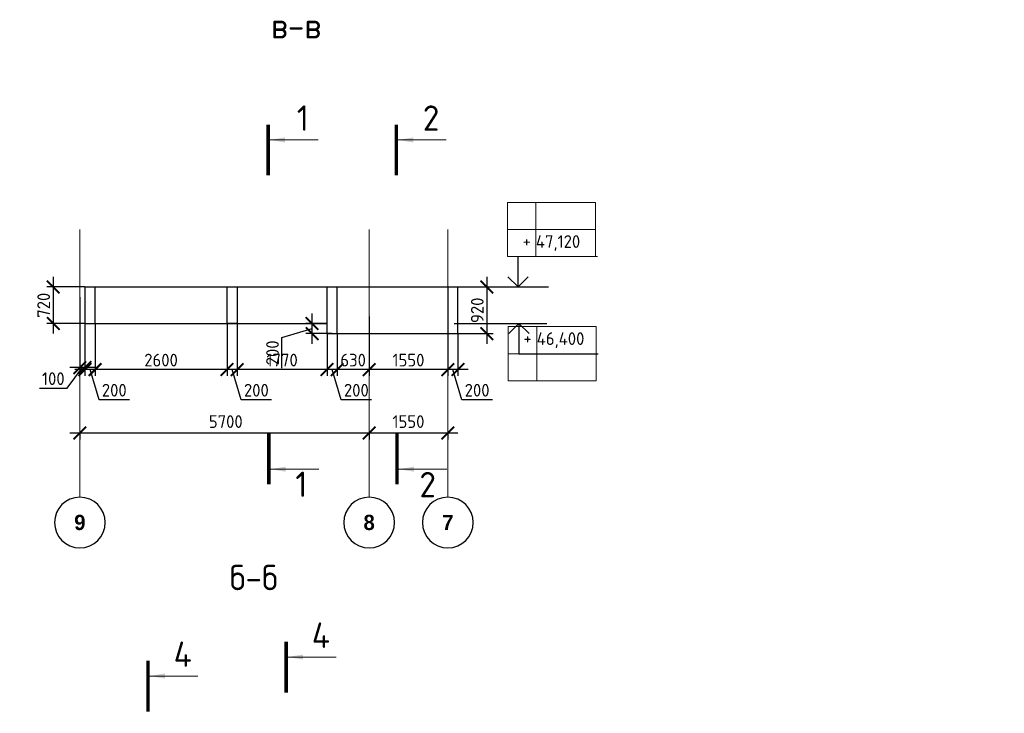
# Model space of a CAD drawing. Header units: millimetres. Extents: x 247266 to 730847, y -636031 to 10052.
# Tile 51 of 256: x 610783 to 630184, y -416555 to -402887. Entities that reach past the tile are written whole.
import ezdxf

# ---------------------------------------------------------------- set-up
doc = ezdxf.new("R2010")
doc.units = ezdxf.units.MM
for name, pattern in [('______5', [1100, 800, -100, 100, -100]), ('________', [0]), ('HIDDEN2', [4.7625, 3.175, -1.5875]), ('осевая', [50.8, 31.75, -6.35, 6.35, -6.35])]:
    doc.linetypes.add(name, pattern=pattern)
for name, color, linetype, lineweight in [('RAZMER', 7, 'Continuous', 15), ('Standard', 7, 'Continuous', 25), ('АС-Таблицы', 7, 'Continuous', 20), ('Оси', 7, '______5', 18), ('отметки', 7, 'Continuous', 18), ('Узлы', 7, 'Continuous', 0)]:
    doc.layers.add(name, color=color, linetype=linetype, lineweight=lineweight)
doc.layers.add('РАЗМЕРЫ', color=7, linetype='Continuous')
doc.styles.add('Century Gothic', font='GOTHIC.TTF')
doc.styles.add('GOST-2.304_Type-B', font='GOST_Common.ttf')
doc.styles.add('ГОСТ', font='GOST_Common.ttf')
doc.dimstyles.new('СПДС', dxfattribs={"dimscale": 100, "dimtxt": 2.5, "dimasz": 2.5, "dimexe": 1.25, "dimexo": 0, "dimtad": 1, "dimdec": 0, "dimtxsty": 'GOST-2.304_Type-B', "dimblk": 'ARCHTICK', "dimcen": 2.5, "dimdle": 2, "dimadec": 0, "dimazin": 2, "dimtfac": 0.75, "dimtdec": 0, "dimtmove": 1, "dimatfit": 3, "dimfxl": 1, "dimtolj": 1, "dimarcsym": 1})

# ---------------------------------------------------------------- blocks, each defined once
blk = doc.blocks.new('_ArchTick')
at = {"color": 0, "linetype": 'ByBlock', "const_width": 0.15}
blk.add_lwpolyline([(-0.5, -0.5), (0.5, 0.5)], dxfattribs=at)
blk = doc.blocks.new('*D1568')
at = {"color": 0, "lineweight": -2}
for p, q in [((594097, -407624), (594097, -407499)), ((595197, -407624), (595197, -407499)), ((595397, -407624), (593897, -407624))]:
    blk.add_line(p, q, dxfattribs=at)
at = {"layer": 'DEFPOINTS', "color": 0, "ltscale": 100}
for p in [(594097, -407624), (594097, -407624), (595197, -407624)]:
    blk.add_point(p, dxfattribs=at)
at = {"color": 0, "lineweight": -2, "ltscale": 100, "xscale": 250, "yscale": 250, "zscale": 250, "rotation": 180}
blk.add_blockref('_ArchTick', (594097, -407624), dxfattribs=at)
at = {"color": 0, "lineweight": -2, "ltscale": 100, "xscale": 250, "yscale": 250, "zscale": 250}
blk.add_blockref('_ArchTick', (595197, -407624), dxfattribs=at)
at = {"color": 0, "lineweight": 0, "ltscale": 100, "insert": (594647, -407399), "char_height": 250, "width": 83333.33, "attachment_point": 5, "style": 'GOST-2.304_Type-B'}
blk.add_mtext('\\A1;1100', dxfattribs=at)
blk = doc.blocks.new('*D1569')
at = {"color": 0, "lineweight": -2}
for p, q in [((591097, -407624), (591097, -407499)), ((594097, -407624), (594097, -407499)), ((594297, -407624), (590897, -407624))]:
    blk.add_line(p, q, dxfattribs=at)
at = {"layer": 'DEFPOINTS', "color": 0, "ltscale": 100}
for p in [(591097, -407624), (591097, -407624), (594097, -407624)]:
    blk.add_point(p, dxfattribs=at)
at = {"color": 0, "lineweight": -2, "ltscale": 100, "xscale": 250, "yscale": 250, "zscale": 250, "rotation": 180}
blk.add_blockref('_ArchTick', (591097, -407624), dxfattribs=at)
at = {"color": 0, "lineweight": -2, "ltscale": 100, "xscale": 250, "yscale": 250, "zscale": 250}
blk.add_blockref('_ArchTick', (594097, -407624), dxfattribs=at)
at = {"color": 0, "lineweight": 0, "ltscale": 100, "insert": (592622, -407399), "char_height": 250, "width": 83333.33, "attachment_point": 5, "style": 'GOST-2.304_Type-B'}
blk.add_mtext('\\A1;3000', dxfattribs=at)
blk = doc.blocks.new('*D1570')
at = {"color": 0, "lineweight": -2}
for p, q in [((587997, -408048), (587997, -407499)), ((591097, -407624), (591097, -407499)), ((591297, -407624), (587797, -407624))]:
    blk.add_line(p, q, dxfattribs=at)
at = {"layer": 'DEFPOINTS', "color": 0, "ltscale": 100}
for p in [(587997, -407624), (591097, -407624), (587997, -408048)]:
    blk.add_point(p, dxfattribs=at)
at = {"color": 0, "lineweight": -2, "ltscale": 100, "xscale": 250, "yscale": 250, "zscale": 250, "rotation": 180}
blk.add_blockref('_ArchTick', (587997, -407624), dxfattribs=at)
at = {"color": 0, "lineweight": -2, "ltscale": 100, "xscale": 250, "yscale": 250, "zscale": 250}
blk.add_blockref('_ArchTick', (591097, -407624), dxfattribs=at)
at = {"color": 0, "lineweight": 0, "ltscale": 100, "insert": (589547, -407399), "char_height": 250, "width": 83333.33, "attachment_point": 5, "style": 'GOST-2.304_Type-B'}
blk.add_mtext('\\A1;3100', dxfattribs=at)
blk = doc.blocks.new('*D1571')
at = {"color": 0, "lineweight": -2}
for p, q in [((606853, -407829), (606853, -407704)), ((607953, -407829), (607953, -407704)), ((608153, -407829), (606653, -407829))]:
    blk.add_line(p, q, dxfattribs=at)
at = {"layer": 'DEFPOINTS', "color": 0, "ltscale": 100}
for p in [(606853, -407829), (606853, -407829), (607953, -407829)]:
    blk.add_point(p, dxfattribs=at)
at = {"color": 0, "lineweight": -2, "ltscale": 100, "xscale": 250, "yscale": 250, "zscale": 250, "rotation": 180}
blk.add_blockref('_ArchTick', (606853, -407829), dxfattribs=at)
at = {"color": 0, "lineweight": -2, "ltscale": 100, "xscale": 250, "yscale": 250, "zscale": 250}
blk.add_blockref('_ArchTick', (607953, -407829), dxfattribs=at)
at = {"color": 0, "lineweight": 0, "ltscale": 100, "insert": (607403, -407604), "char_height": 250, "width": 83333.33, "attachment_point": 5, "style": 'GOST-2.304_Type-B'}
blk.add_mtext('\\A1;1100', dxfattribs=at)
blk = doc.blocks.new('*D1572')
at = {"color": 0, "lineweight": -2}
for p, q in [((603853, -407829), (603853, -407704)), ((606853, -407829), (606853, -407704)), ((607053, -407829), (603653, -407829))]:
    blk.add_line(p, q, dxfattribs=at)
at = {"layer": 'DEFPOINTS', "color": 0, "ltscale": 100}
for p in [(603853, -407829), (603853, -407829), (606853, -407829)]:
    blk.add_point(p, dxfattribs=at)
at = {"color": 0, "lineweight": -2, "ltscale": 100, "xscale": 250, "yscale": 250, "zscale": 250, "rotation": 180}
blk.add_blockref('_ArchTick', (603853, -407829), dxfattribs=at)
at = {"color": 0, "lineweight": -2, "ltscale": 100, "xscale": 250, "yscale": 250, "zscale": 250}
blk.add_blockref('_ArchTick', (606853, -407829), dxfattribs=at)
at = {"color": 0, "lineweight": 0, "ltscale": 100, "insert": (605378, -407604), "char_height": 250, "width": 83333.33, "attachment_point": 5, "style": 'GOST-2.304_Type-B'}
blk.add_mtext('\\A1;3000', dxfattribs=at)
blk = doc.blocks.new('*D1573')
at = {"color": 0, "lineweight": -2}
for p, q in [((600753, -408252), (600753, -407704)), ((603853, -407829), (603853, -407704)), ((604053, -407829), (600553, -407829))]:
    blk.add_line(p, q, dxfattribs=at)
at = {"layer": 'DEFPOINTS', "color": 0, "ltscale": 100}
for p in [(600753, -407829), (603853, -407829), (600753, -408252)]:
    blk.add_point(p, dxfattribs=at)
at = {"color": 0, "lineweight": -2, "ltscale": 100, "xscale": 250, "yscale": 250, "zscale": 250, "rotation": 180}
blk.add_blockref('_ArchTick', (600753, -407829), dxfattribs=at)
at = {"color": 0, "lineweight": -2, "ltscale": 100, "xscale": 250, "yscale": 250, "zscale": 250}
blk.add_blockref('_ArchTick', (603853, -407829), dxfattribs=at)
at = {"color": 0, "lineweight": 0, "ltscale": 100, "insert": (602303, -407604), "char_height": 250, "width": 83333.33, "attachment_point": 5, "style": 'GOST-2.304_Type-B'}
blk.add_mtext('\\A1;3100', dxfattribs=at)
blk = doc.blocks.new('NSY101')
at = {"color": 0, "linetype": 'ByBlock', "lineweight": -2}
blk.add_circle((0, 0), 50, dxfattribs=at)
blk = doc.blocks.new('*D1585')
at = {"color": 0, "lineweight": -2}
for p, q in [((619418, -411032), (617468, -411032)), ((617668, -411032), (617668, -411157)), ((619218, -411032), (619218, -411157))]:
    blk.add_line(p, q, dxfattribs=at)
at = {"layer": 'DEFPOINTS', "color": 0, "ltscale": 100}
for p in [(617668, -411032), (617668, -411032), (619218, -411032)]:
    blk.add_point(p, dxfattribs=at)
at = {"color": 0, "lineweight": -2, "ltscale": 100, "xscale": 250, "yscale": 250, "zscale": 250, "rotation": 180}
blk.add_blockref('_ArchTick', (617668, -411032), dxfattribs=at)
at = {"color": 0, "lineweight": -2, "ltscale": 100, "xscale": 250, "yscale": 250, "zscale": 250}
blk.add_blockref('_ArchTick', (619218, -411032), dxfattribs=at)
at = {"color": 0, "lineweight": 0, "ltscale": 100, "insert": (618443, -410807), "char_height": 250, "width": 83333.33, "attachment_point": 5, "style": 'GOST-2.304_Type-B'}
blk.add_mtext('\\A1;1550', dxfattribs=at)
blk = doc.blocks.new('*D1586')
at = {"color": 0, "lineweight": -2}
for p, q in [((617868, -411032), (611768, -411032)), ((611968, -411032), (611968, -411157)), ((617668, -411032), (617668, -411157))]:
    blk.add_line(p, q, dxfattribs=at)
at = {"layer": 'DEFPOINTS', "color": 0, "ltscale": 100}
for p in [(611968, -411032), (611968, -411032), (617668, -411032)]:
    blk.add_point(p, dxfattribs=at)
at = {"color": 0, "lineweight": -2, "ltscale": 100, "xscale": 250, "yscale": 250, "zscale": 250, "rotation": 180}
blk.add_blockref('_ArchTick', (611968, -411032), dxfattribs=at)
at = {"color": 0, "lineweight": -2, "ltscale": 100, "xscale": 250, "yscale": 250, "zscale": 250}
blk.add_blockref('_ArchTick', (617668, -411032), dxfattribs=at)
at = {"color": 0, "lineweight": 0, "ltscale": 100, "insert": (614843, -410807), "char_height": 250, "width": 83333.33, "attachment_point": 5, "style": 'GOST-2.304_Type-B'}
blk.add_mtext('\\A1;5700', dxfattribs=at)
blk = doc.blocks.new('*T1620')
at = {"layer": 'DEFPOINTS', "color": 8, "linetype": 'ByBlock', "lineweight": 0}
for p, q in [((0, 1067), (1734, 1067)), ((0, 0), (0, 1067)), ((561, 0), (561, 1067)), ((1734, 0), (1734, 1067)), ((0, 533), (1734, 533)), ((0, 0), (1734, 0))]:
    blk.add_line(p, q, dxfattribs=at)
at = {"layer": 'АС-Таблицы', "color": 0, "char_height": 250, "style": 'ГОСТ'}
for s, insert, width, attachment_point in [('+', (461, 967), 361.22, 3), ('46,400', (561, 800), 1173.09, 4)]:
    blk.add_mtext(s, dxfattribs=dict(at, insert=insert, width=width, attachment_point=attachment_point))
blk = doc.blocks.new('*T1621')
at = {"layer": 'DEFPOINTS', "color": 8, "linetype": 'ByBlock', "lineweight": 0}
for p, q in [((0, 0), (1734, 0)), ((0, 0), (0, -1067)), ((561, 0), (561, -1067)), ((1734, 0), (1734, -1067)), ((0, -533), (1734, -533)), ((0, -1067), (1734, -1067))]:
    blk.add_line(p, q, dxfattribs=at)
at = {"layer": 'АС-Таблицы', "color": 0, "char_height": 250, "style": 'ГОСТ'}
for s, insert, width, attachment_point in [('+', (461, -633), 361.22, 3), ('47,120', (561, -800), 1173.09, 4)]:
    blk.add_mtext(s, dxfattribs=dict(at, insert=insert, width=width, attachment_point=attachment_point))
blk = doc.blocks.new('*D1622')
at = {"layer": 'DEFPOINTS', "color": 0, "ltscale": 100}
for p in [(619218, -409074), (619418, -409074), (619218, -409782)]:
    blk.add_point(p, dxfattribs=at)
at = {"layer": 'РАЗМЕРЫ', "color": 0, "lineweight": -2}
for p, q in [((619218, -409074), (619218, -409907)), ((619418, -409074), (619418, -409907)), ((619618, -409782), (619018, -409782)), ((619496, -410376), (619318, -409782)), ((620097, -410376), (619496, -410376))]:
    blk.add_line(p, q, dxfattribs=at)
at = {"layer": 'РАЗМЕРЫ', "color": 0, "lineweight": -2, "ltscale": 100, "xscale": 250, "yscale": 250, "zscale": 250, "rotation": 180}
blk.add_blockref('_ArchTick', (619218, -409782), dxfattribs=at)
at = {"layer": 'РАЗМЕРЫ', "color": 0, "lineweight": -2, "ltscale": 100, "xscale": 250, "yscale": 250, "zscale": 250}
blk.add_blockref('_ArchTick', (619418, -409782), dxfattribs=at)
at = {"layer": 'РАЗМЕРЫ', "color": 0, "lineweight": 0, "ltscale": 100, "insert": (619796, -410189), "char_height": 250, "attachment_point": 5, "style": 'GOST-2.304_Type-B'}
blk.add_mtext('\\A1;200', dxfattribs=at)
blk = doc.blocks.new('*D1623')
at = {"layer": 'DEFPOINTS', "color": 0, "ltscale": 100}
for p in [(617668, -408733), (619218, -409074), (617668, -409782)]:
    blk.add_point(p, dxfattribs=at)
at = {"layer": 'РАЗМЕРЫ', "color": 0, "lineweight": -2}
for p, q in [((617668, -408733), (617668, -409907)), ((619218, -409074), (619218, -409907)), ((619418, -409782), (617468, -409782))]:
    blk.add_line(p, q, dxfattribs=at)
at = {"layer": 'РАЗМЕРЫ', "color": 0, "lineweight": -2, "ltscale": 100, "xscale": 250, "yscale": 250, "zscale": 250, "rotation": 180}
blk.add_blockref('_ArchTick', (617668, -409782), dxfattribs=at)
at = {"layer": 'РАЗМЕРЫ', "color": 0, "lineweight": -2, "ltscale": 100, "xscale": 250, "yscale": 250, "zscale": 250}
blk.add_blockref('_ArchTick', (619218, -409782), dxfattribs=at)
at = {"layer": 'РАЗМЕРЫ', "color": 0, "lineweight": 0, "ltscale": 100, "insert": (618443, -409595), "char_height": 250, "attachment_point": 5, "style": 'GOST-2.304_Type-B'}
blk.add_mtext('\\A1;1550', dxfattribs=at)
blk = doc.blocks.new('*D1624')
at = {"layer": 'DEFPOINTS', "color": 0, "ltscale": 100}
for p in [(617668, -408733), (617038, -409074), (617038, -409782)]:
    blk.add_point(p, dxfattribs=at)
at = {"layer": 'РАЗМЕРЫ', "color": 0, "lineweight": -2}
for p, q in [((617668, -408733), (617668, -409907)), ((617038, -409074), (617038, -409907)), ((617868, -409782), (616838, -409782))]:
    blk.add_line(p, q, dxfattribs=at)
at = {"layer": 'РАЗМЕРЫ', "color": 0, "lineweight": -2, "ltscale": 100, "xscale": 250, "yscale": 250, "zscale": 250, "rotation": 180}
blk.add_blockref('_ArchTick', (617038, -409782), dxfattribs=at)
at = {"layer": 'РАЗМЕРЫ', "color": 0, "lineweight": -2, "ltscale": 100, "xscale": 250, "yscale": 250, "zscale": 250}
blk.add_blockref('_ArchTick', (617668, -409782), dxfattribs=at)
at = {"layer": 'РАЗМЕРЫ', "color": 0, "lineweight": 0, "ltscale": 100, "insert": (617353, -409595), "char_height": 250, "attachment_point": 5, "style": 'GOST-2.304_Type-B'}
blk.add_mtext('\\A1;630', dxfattribs=at)
blk = doc.blocks.new('*D1625')
at = {"layer": 'DEFPOINTS', "color": 0, "ltscale": 100}
for p in [(616838, -409074), (617038, -409074), (616838, -409782)]:
    blk.add_point(p, dxfattribs=at)
at = {"layer": 'РАЗМЕРЫ', "color": 0, "lineweight": -2}
for p, q in [((616838, -409074), (616838, -409907)), ((617038, -409074), (617038, -409907)), ((617238, -409782), (616638, -409782)), ((617116, -410376), (616938, -409782)), ((617717, -410376), (617116, -410376))]:
    blk.add_line(p, q, dxfattribs=at)
at = {"layer": 'РАЗМЕРЫ', "color": 0, "lineweight": -2, "ltscale": 100, "xscale": 250, "yscale": 250, "zscale": 250, "rotation": 180}
blk.add_blockref('_ArchTick', (616838, -409782), dxfattribs=at)
at = {"layer": 'РАЗМЕРЫ', "color": 0, "lineweight": -2, "ltscale": 100, "xscale": 250, "yscale": 250, "zscale": 250}
blk.add_blockref('_ArchTick', (617038, -409782), dxfattribs=at)
at = {"layer": 'РАЗМЕРЫ', "color": 0, "lineweight": 0, "ltscale": 100, "insert": (617416, -410189), "char_height": 250, "attachment_point": 5, "style": 'GOST-2.304_Type-B'}
blk.add_mtext('\\A1;200', dxfattribs=at)
blk = doc.blocks.new('*D1626')
at = {"layer": 'DEFPOINTS', "color": 0, "ltscale": 100}
for p in [(615068, -408874), (616838, -409074), (615068, -409782)]:
    blk.add_point(p, dxfattribs=at)
at = {"layer": 'РАЗМЕРЫ', "color": 0, "lineweight": -2}
for p, q in [((615068, -408874), (615068, -409907)), ((616838, -409074), (616838, -409907)), ((617038, -409782), (614868, -409782))]:
    blk.add_line(p, q, dxfattribs=at)
at = {"layer": 'РАЗМЕРЫ', "color": 0, "lineweight": -2, "ltscale": 100, "xscale": 250, "yscale": 250, "zscale": 250, "rotation": 180}
blk.add_blockref('_ArchTick', (615068, -409782), dxfattribs=at)
at = {"layer": 'РАЗМЕРЫ', "color": 0, "lineweight": -2, "ltscale": 100, "xscale": 250, "yscale": 250, "zscale": 250}
blk.add_blockref('_ArchTick', (616838, -409782), dxfattribs=at)
at = {"layer": 'РАЗМЕРЫ', "color": 0, "lineweight": 0, "ltscale": 100, "insert": (615953, -409594), "char_height": 250, "attachment_point": 5, "style": 'GOST-2.304_Type-B'}
blk.add_mtext('\\A1;1770', dxfattribs=at)
blk = doc.blocks.new('*D1627')
at = {"layer": 'DEFPOINTS', "color": 0, "ltscale": 100}
for p in [(614868, -408874), (615068, -408874), (614868, -409782)]:
    blk.add_point(p, dxfattribs=at)
at = {"layer": 'РАЗМЕРЫ', "color": 0, "lineweight": -2}
for p, q in [((614868, -408874), (614868, -409907)), ((615068, -408874), (615068, -409907)), ((615268, -409782), (614668, -409782)), ((615146, -410376), (614968, -409782)), ((615747, -410376), (615146, -410376))]:
    blk.add_line(p, q, dxfattribs=at)
at = {"layer": 'РАЗМЕРЫ', "color": 0, "lineweight": -2, "ltscale": 100, "xscale": 250, "yscale": 250, "zscale": 250, "rotation": 180}
blk.add_blockref('_ArchTick', (614868, -409782), dxfattribs=at)
at = {"layer": 'РАЗМЕРЫ', "color": 0, "lineweight": -2, "ltscale": 100, "xscale": 250, "yscale": 250, "zscale": 250}
blk.add_blockref('_ArchTick', (615068, -409782), dxfattribs=at)
at = {"layer": 'РАЗМЕРЫ', "color": 0, "lineweight": 0, "ltscale": 100, "insert": (615446, -410189), "char_height": 250, "attachment_point": 5, "style": 'GOST-2.304_Type-B'}
blk.add_mtext('\\A1;200', dxfattribs=at)
blk = doc.blocks.new('*D1628')
at = {"layer": 'DEFPOINTS', "color": 0, "ltscale": 100}
for p in [(612268, -408874), (614868, -408874), (612268, -409782)]:
    blk.add_point(p, dxfattribs=at)
at = {"layer": 'РАЗМЕРЫ', "color": 0, "lineweight": -2}
for p, q in [((612268, -408874), (612268, -409907)), ((614868, -408874), (614868, -409907)), ((615068, -409782), (612068, -409782))]:
    blk.add_line(p, q, dxfattribs=at)
at = {"layer": 'РАЗМЕРЫ', "color": 0, "lineweight": -2, "ltscale": 100, "xscale": 250, "yscale": 250, "zscale": 250, "rotation": 180}
blk.add_blockref('_ArchTick', (612268, -409782), dxfattribs=at)
at = {"layer": 'РАЗМЕРЫ', "color": 0, "lineweight": -2, "ltscale": 100, "xscale": 250, "yscale": 250, "zscale": 250}
blk.add_blockref('_ArchTick', (614868, -409782), dxfattribs=at)
at = {"layer": 'РАЗМЕРЫ', "color": 0, "lineweight": 0, "ltscale": 100, "insert": (613568, -409595), "char_height": 250, "attachment_point": 5, "style": 'GOST-2.304_Type-B'}
blk.add_mtext('\\A1;2600', dxfattribs=at)
blk = doc.blocks.new('*D1629')
at = {"layer": 'DEFPOINTS', "color": 0, "ltscale": 100}
for p in [(612068, -408874), (612268, -408874), (612068, -409782)]:
    blk.add_point(p, dxfattribs=at)
at = {"layer": 'РАЗМЕРЫ', "color": 0, "lineweight": -2}
for p, q in [((612068, -408874), (612068, -409907)), ((612268, -408874), (612268, -409907)), ((612468, -409782), (611868, -409782)), ((612346, -410376), (612168, -409782)), ((612947, -410376), (612346, -410376))]:
    blk.add_line(p, q, dxfattribs=at)
at = {"layer": 'РАЗМЕРЫ', "color": 0, "lineweight": -2, "ltscale": 100, "xscale": 250, "yscale": 250, "zscale": 250, "rotation": 180}
blk.add_blockref('_ArchTick', (612068, -409782), dxfattribs=at)
at = {"layer": 'РАЗМЕРЫ', "color": 0, "lineweight": -2, "ltscale": 100, "xscale": 250, "yscale": 250, "zscale": 250}
blk.add_blockref('_ArchTick', (612268, -409782), dxfattribs=at)
at = {"layer": 'РАЗМЕРЫ', "color": 0, "lineweight": 0, "ltscale": 100, "insert": (612646, -410189), "char_height": 250, "attachment_point": 5, "style": 'GOST-2.304_Type-B'}
blk.add_mtext('\\A1;200', dxfattribs=at)
blk = doc.blocks.new('*D1630')
at = {"layer": 'DEFPOINTS', "color": 0, "ltscale": 100}
for p in [(611968, -408354), (612068, -408874), (611968, -409742)]:
    blk.add_point(p, dxfattribs=at)
at = {"layer": 'РАЗМЕРЫ', "color": 0, "lineweight": -2}
for p, q in [((611968, -408354), (611968, -409867)), ((612068, -408874), (612068, -409867)), ((611721, -410148), (612018, -409742)), ((612268, -409742), (611768, -409742)), ((611170, -410148), (611721, -410148))]:
    blk.add_line(p, q, dxfattribs=at)
at = {"layer": 'РАЗМЕРЫ', "color": 0, "lineweight": -2, "ltscale": 100, "xscale": 250, "yscale": 250, "zscale": 250}
blk.add_blockref('_ArchTick', (611968, -409742), dxfattribs=at)
at = {"layer": 'РАЗМЕРЫ', "color": 0, "lineweight": -2, "ltscale": 100, "xscale": 250, "yscale": 250, "zscale": 250, "rotation": 180}
blk.add_blockref('_ArchTick', (612068, -409742), dxfattribs=at)
at = {"layer": 'РАЗМЕРЫ', "color": 0, "lineweight": 0, "ltscale": 100, "insert": (611445, -409961), "char_height": 250, "attachment_point": 5, "style": 'GOST-2.304_Type-B'}
blk.add_mtext('\\A1;100', dxfattribs=at)
blk = doc.blocks.new('*D1765')
at = {"layer": 'DEFPOINTS', "color": 0, "ltscale": 100}
for p in [(616545, -408874), (616838, -408874), (616938, -409074)]:
    blk.add_point(p, dxfattribs=at)
at = {"layer": 'РАЗМЕРЫ', "color": 0, "lineweight": -2}
for p, q in [((616545, -409274), (616545, -408674)), ((615951, -409152), (616545, -408974)), ((616838, -408874), (616420, -408874)), ((615951, -409753), (615951, -409152)), ((616938, -409074), (616420, -409074))]:
    blk.add_line(p, q, dxfattribs=at)
at = {"layer": 'РАЗМЕРЫ', "color": 0, "lineweight": -2, "ltscale": 100, "xscale": 250, "yscale": 250, "zscale": 250}
for p, rotation in [((616545, -408874), 90), ((616545, -409074), 270)]:
    blk.add_blockref('_ArchTick', p, dxfattribs=dict(at, rotation=rotation))
at = {"layer": 'РАЗМЕРЫ', "color": 0, "lineweight": 0, "ltscale": 100, "insert": (615764, -409452), "char_height": 250, "attachment_point": 5, "rotation": 90, "style": 'GOST-2.304_Type-B'}
blk.add_mtext('\\A1;200', dxfattribs=at)
blk = doc.blocks.new('*D2928')
at = {"layer": 'DEFPOINTS', "color": 0, "ltscale": 100}
for p in [(612068, -408154), (611443, -408874), (612068, -408874)]:
    blk.add_point(p, dxfattribs=at)
at = {"layer": 'РАЗМЕРЫ', "color": 0, "lineweight": -2}
for p, q in [((611443, -407954), (611443, -409074)), ((612068, -408154), (611318, -408154)), ((612068, -408874), (611318, -408874))]:
    blk.add_line(p, q, dxfattribs=at)
at = {"layer": 'РАЗМЕРЫ', "color": 0, "lineweight": -2, "ltscale": 100, "xscale": 250, "yscale": 250, "zscale": 250}
for p, rotation in [((611443, -408154), 90), ((611443, -408874), 270)]:
    blk.add_blockref('_ArchTick', p, dxfattribs=dict(at, rotation=rotation))
at = {"layer": 'РАЗМЕРЫ', "color": 0, "lineweight": 0, "ltscale": 100, "insert": (611255, -408514), "char_height": 250, "attachment_point": 5, "rotation": 90, "style": 'GOST-2.304_Type-B'}
blk.add_mtext('\\A1;720', dxfattribs=at)
blk = doc.blocks.new('*D2929')
at = {"layer": 'DEFPOINTS', "color": 0, "ltscale": 100}
for p in [(619376, -408154), (619376, -409074), (619986, -409074)]:
    blk.add_point(p, dxfattribs=at)
at = {"layer": 'РАЗМЕРЫ', "color": 0, "lineweight": -2}
for p, q in [((619986, -407954), (619986, -409274)), ((619376, -408154), (620111, -408154)), ((619376, -409074), (620111, -409074))]:
    blk.add_line(p, q, dxfattribs=at)
at = {"layer": 'РАЗМЕРЫ', "color": 0, "lineweight": -2, "ltscale": 100, "xscale": 250, "yscale": 250, "zscale": 250}
for p, rotation in [((619986, -408154), 90), ((619986, -409074), 270)]:
    blk.add_blockref('_ArchTick', p, dxfattribs=dict(at, rotation=rotation))
at = {"layer": 'РАЗМЕРЫ', "color": 0, "lineweight": 0, "ltscale": 100, "insert": (619799, -408614), "char_height": 250, "attachment_point": 5, "rotation": 90, "style": 'GOST-2.304_Type-B'}
blk.add_mtext('\\A1;920', dxfattribs=at)

msp = doc.modelspace()

# ---------------------------------------------------------------- linework, layer by layer
at = {"linetype": 'HIDDEN2', "transparency": 33554687}
for points in [[(612067.86, -408153.87), (612067.86, -408873.87), (612267.86, -408873.87), (612267.86, -408153.87)], [(615067.86, -408153.87), (615067.86, -408873.87), (614867.86, -408873.87), (614867.86, -408153.87)], [(616837.86, -408153.87), (616837.86, -409073.87), (617037.86, -409073.87), (617037.86, -408153.87)], [(619217.86, -408153.87), (619217.86, -409073.87), (619417.86, -409073.87), (619417.86, -408153.87)]]:
    msp.add_lwpolyline(points, dxfattribs=at)
for points in [[(619375.95, -408153.87), (621199.62, -408153.87)], [(619986.66, -408153.87), (620821.23, -408153.87)], [(620320.64, -408153.87), (621155.2, -408153.87)], [(619345.77, -408873.87), (621169.43, -408873.87)]]:
    msp.add_lwpolyline(points)
at = {"layer": 'RAZMER', "ltscale": 100}
for p, q in [((620604.09, -407552.1), (622166.59, -407552.1)), ((620604.09, -407554.75), (622166.59, -407554.75)), ((620604.09, -407554.75), (622166.59, -407554.75)), ((620620.13, -409472.99), (622182.63, -409472.99)), ((620620.13, -409472.99), (622182.63, -409472.99)), ((620620.13, -409475.64), (622182.63, -409475.64))]:
    msp.add_line(p, q, dxfattribs=at)
at = {"layer": 'Standard', "linetype": '________', "lineweight": 30, "transparency": 33554687}
for p, q in [((612067.86, -408153.87), (612067.86, -408873.87)), ((612067.86, -408153.87), (619417.86, -408153.87)), ((619417.86, -408873.87), (619417.86, -408153.87)), ((612067.86, -408873.87), (612867.86, -408873.87)), ((612867.86, -408873.87), (616837.86, -408873.87))]:
    msp.add_line(p, q, dxfattribs=at)
msp.add_lwpolyline([(616837.86, -408873.87), (616837.86, -409073.87), (619417.86, -409073.87), (619417.86, -408873.87)], dxfattribs=at)
at = {"layer": 'Оси', "linetype": 'осевая', "lineweight": 0, "ltscale": 0.3, "transparency": 33554687}
for p, q in [((611967.86, -407021.41), (611967.86, -412280.22)), ((617667.86, -407021.41), (617667.86, -412280.22)), ((619217.86, -407021.41), (619217.86, -412280.22))]:
    msp.add_line(p, q, dxfattribs=at)
at = {"layer": 'отметки', "linetype": 'Continuous', "lineweight": 25, "ltscale": 100}
for p, q in [((620602.57, -408153.87), (620602.57, -407553.87)), ((620618.6, -408873.87), (620618.6, -409473.87))]:
    msp.add_line(p, q, dxfattribs=at)
for points in [[(620402.57, -407953.87), (620602.57, -408153.87), (620802.57, -407953.87)], [(620418.6, -409073.87), (620618.6, -408873.87), (620818.6, -409073.87)]]:
    msp.add_lwpolyline(points, dxfattribs=at)
at = {"layer": 'Узлы', "linetype": 'Continuous', "lineweight": 0}
for p, q in [((615712.71, -405256.01, 400), (616662.71, -405256.01, 400)), ((618238.95, -405256.01, 400), (619188.95, -405256.01, 400)), ((615725.44, -411744.78, 200), (616675.44, -411744.78, 200)), ((618251.68, -411744.78, 200), (619201.68, -411744.78, 200)), ((616066.93, -415446.53, 400), (617016.93, -415446.53, 400)), ((613345.12, -415820.4), (614295.12, -415820.4))]:
    msp.add_line(p, q, dxfattribs=at)
at = {"layer": 'Узлы', "linetype": 'Continuous', "lineweight": 0, "const_width": 70}
for points, elevation in [([(615677.71, -404956.01), (615677.71, -405956.01)], 400), ([(618203.95, -404956.01), (618203.95, -405956.01)], 400), ([(615690.44, -412044.78), (615690.44, -411044.78)], 200), ([(618216.68, -412044.78), (618216.68, -411044.78)], 200), ([(616031.93, -415146.53), (616031.93, -416146.53)], 400)]:
    msp.add_lwpolyline(points, dxfattribs=dict(at, elevation=elevation))
msp.add_lwpolyline([(613310.12, -415520.4), (613310.12, -416520.4)], dxfattribs=at)
at = {"layer": 'Узлы', "linetype": 'Continuous', "lineweight": 0}
for points in [[(615712.71, -405256.01, 400), (616013.16, -405306.28, 400), (616013.16, -405205.73, 400)], [(618238.95, -405256.01, 400), (618539.4, -405306.28, 400), (618539.4, -405205.73, 400)], [(615725.44, -411744.78, 200), (616025.89, -411795.06, 200), (616025.89, -411694.5, 200)], [(618251.68, -411744.78, 200), (618552.13, -411795.06, 200), (618552.13, -411694.5, 200)], [(616066.93, -415446.53, 400), (616367.38, -415496.81, 400), (616367.38, -415396.25, 400)], [(613345.12, -415820.4), (613645.57, -415870.68), (613645.57, -415770.13)]]:
    msp.add_solid(points, dxfattribs=at)

# ---------------------------------------------------------------- block references
for name, p in [('*T1621', (620393.15, -406488.08)), ('*T1620', (620409.18, -410001.37))]:
    msp.add_blockref(name, p)
at = {"layer": 'Оси', "linetype": 'Continuous', "lineweight": 25, "transparency": 33554687, "xscale": -9.999999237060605, "yscale": 9.999999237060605, "zscale": 9.999999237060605}
for p in [(611968.4, -412796.09), (617668.4, -412796.09), (619218.4, -412796.09)]:
    msp.add_blockref('NSY101', p, dxfattribs=at)

# ---------------------------------------------------------------- texts
at = {"layer": 'Оси', "linetype": 'Continuous', "lineweight": 25, "transparency": 33554687, "char_height": 300, "width": 385, "attachment_point": 5, "style": 'Century Gothic'}
for s, insert in [('\\A1;{\\fCentury Gothic|i0|b1;\\H300.000000;\\W1.000000;\\C16;9}\\P', (611968.4, -412796.09)), ('\\A1;{\\fCentury Gothic|i0|b1;\\H300.000000;\\W1.000000;\\C16;8}\\P', (617668.4, -412796.09)), ('\\A1;{\\fCentury Gothic|i0|b1;\\H300.000000;\\W1.000000;\\C16;7}\\P', (619218.4, -412796.09))]:
    msp.add_mtext(s, dxfattribs=dict(at, insert=insert))
at = {"layer": 'РАЗМЕРЫ', "char_height": 500, "attachment_point": 5, "style": 'GOST-2.304_Type-B'}
for s, insert in [('в-в', (616229.55, -403007.37)), ('б-б', (615394.15, -413879.6))]:
    msp.add_mtext_dynamic_manual_height_columns(s, width=3941.2128, gutter_width=625, heights=[0], dxfattribs=dict(at, insert=insert))
at = {"layer": 'Узлы', "linetype": 'Continuous', "lineweight": 0, "char_height": 500, "attachment_point": 5, "style": 'GOST-2.304_Type-B'}
for s, insert in [('1', (616362.71, -404826.01, 400)), ('2', (618888.95, -404826.01, 400)), ('1', (616333.36, -412041.56, 200)), ('2', (618821.95, -412049.48, 200)), ('4', (616716.93, -415016.53, 400)), ('4', (613995.12, -415390.4))]:
    msp.add_mtext_dynamic_manual_height_columns(s, width=723.8798, gutter_width=25, heights=[0], dxfattribs=dict(at, insert=insert))

# ---------------------------------------------------------------- dimensions: what is measured, and where the dimension line sits
at = {"lineweight": 0}
for base, p1, p2, picture, middle in [((587997.16, -407624.49), (591097.16, -407624.49), (587997.16, -408048.02), '*D1570', (589547.16, -407624.49)), ((591097.16, -407624.49), (594097.16, -407624.49), (591097.16, -407624.49), '*D1569', (592622.32, -407624.49)), ((594097.16, -407624.49), (595197.16, -407624.49), (594097.16, -407624.49), '*D1568', (594647.16, -407624.49)), ((600752.73, -407828.79), (603852.73, -407828.79), (600752.73, -408252.32), '*D1573', (602302.73, -407828.79)), ((603852.73, -407828.79), (606852.73, -407828.79), (603852.73, -407828.79), '*D1572', (605377.88, -407828.79)), ((606852.73, -407828.79), (607952.73, -407828.79), (606852.73, -407828.79), '*D1571', (607402.73, -407828.79)), ((611967.86, -411032.28), (617667.86, -411032.28), (611967.86, -411032.28), '*D1586', (614843.01, -411032.28)), ((617667.86, -411032.28), (619217.86, -411032.28), (617667.86, -411032.28), '*D1585', (618442.86, -411032.28))]:
    dim = msp.add_linear_dim(base=base, p1=p1, p2=p2, angle=180, dimstyle='СПДС', override={"dimgap": 1}, dxfattribs=at)
    dim.commit()
    dim.dimension.update_dxf_attribs({"geometry": picture, "text_midpoint": middle, "dimtype": 160})
at = {"layer": 'РАЗМЕРЫ', "lineweight": 0}
for base, p1, p2, picture, middle in [((611442.57, -408873.87), (612067.86, -408153.87), (612067.86, -408873.87), '*D2928', (611254.7, -408513.87)), ((619986.22, -409073.87), (619375.95, -408153.87), (619375.95, -409073.87), '*D2929', (619798.6, -408613.87)), ((616545.44, -408873.87), (616937.86, -409073.87), (616837.86, -408873.87), '*D1765', (615763.69, -409214.61))]:
    dim = msp.add_linear_dim(base=base, p1=p1, p2=p2, angle=90, dimstyle='СПДС', dxfattribs=at)
    dim.commit()
    dim.dimension.update_dxf_attribs({"geometry": picture, "text_midpoint": middle})
dim = msp.add_linear_dim(base=(611967.86, -409742.14), p1=(612067.86, -408873.87), p2=(611967.86, -408353.71), dimstyle='СПДС', dxfattribs=at)
dim.commit()
dim.dimension.update_dxf_attribs({"geometry": '*D1630', "text_midpoint": (611658.03, -410148.39), "dimtype": 160})
for base, p1, p2, picture, middle in [((617037.86, -409782.19), (617667.86, -408732.91), (617037.86, -409073.87), '*D1624', (617352.86, -409594.56)), ((617667.86, -409782.19), (619217.86, -409073.87), (617667.86, -408732.91), '*D1623', (618442.86, -409594.56)), ((612067.86, -409782.19), (612267.86, -408873.87), (612067.86, -408873.87), '*D1629', (612408.6, -410188.69)), ((612267.86, -409782.19), (614867.86, -408873.87), (612267.86, -408873.87), '*D1628', (613567.86, -409594.56)), ((614867.86, -409782.19), (615067.86, -408873.87), (614867.86, -408873.87), '*D1627', (615208.6, -410188.69)), ((615067.86, -409782.19), (616837.86, -409073.87), (615067.86, -408873.87), '*D1626', (615952.86, -409594.31)), ((616837.86, -409782.19), (617037.86, -409073.87), (616837.86, -409073.87), '*D1625', (617178.6, -410188.69)), ((619217.86, -409782.19), (619417.86, -409073.87), (619217.86, -409073.87), '*D1622', (619558.6, -410188.69))]:
    dim = msp.add_linear_dim(base=base, p1=p1, p2=p2, dimstyle='СПДС', dxfattribs=at)
    dim.commit()
    dim.dimension.update_dxf_attribs({"geometry": picture, "text_midpoint": middle})

doc.saveas('drawing.dxf')
